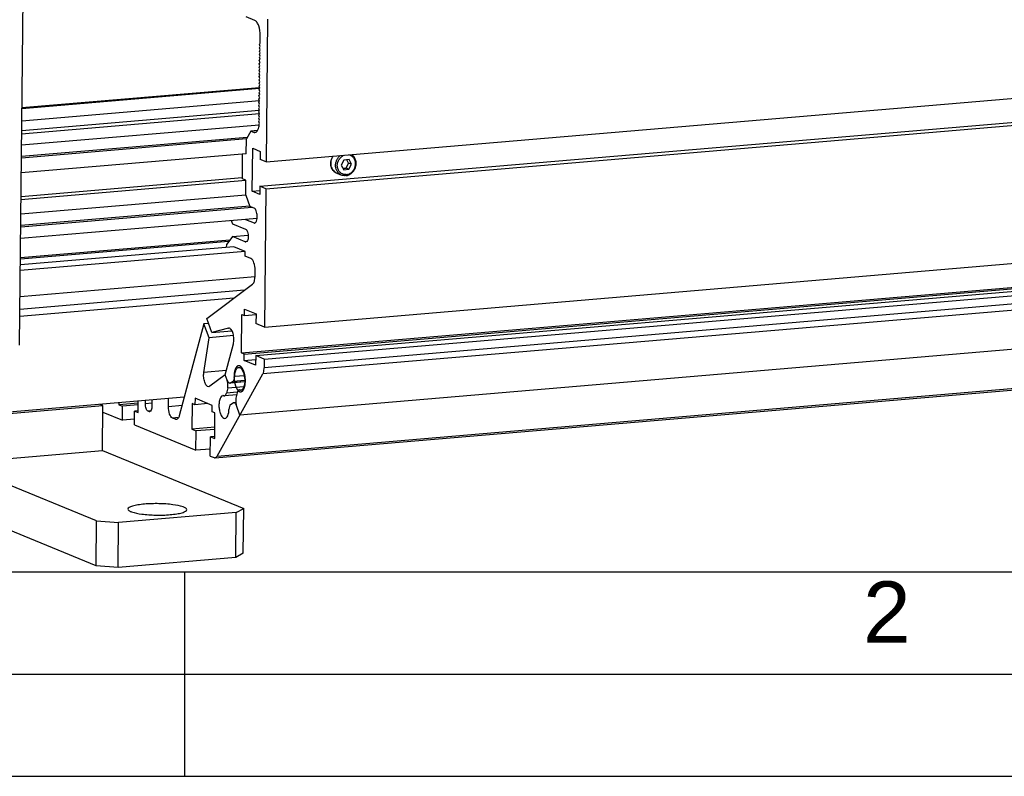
# Model space of a CAD drawing. Header units: millimetres. Extents: x 0 to 420, y 0 to 297.
# Tile 13 of 63: x 122 to 170, y 0 to 37. Entities that reach past the tile are written whole.
import ezdxf

# ---------------------------------------------------------------- set-up
doc = ezdxf.new("R2010")
doc.units = ezdxf.units.MM
doc.header["$LTSCALE"] = 23.1
doc.layers.get('0').update_dxf_attribs({"linetype": 'CONTINUOUS'})
doc.layers.add('COMPONENTS', color=7, linetype='CONTINUOUS')
doc.styles.add('TEXTSTYLE_2', font='arial.ttf')

msp = doc.modelspace()

# ---------------------------------------------------------------- linework, layer by layer
at = {"color": 7, "linetype": 'CONTINUOUS'}
msp.add_line((25, 10), (410, 10), dxfattribs=at)
at = {"color": 2, "linetype": 'CONTINUOUS'}
for p, q in [((130, 0), (130, 10)), ((20, 5), (415, 5)), ((0, 0), (232.75, 0))]:
    msp.add_line(p, q, dxfattribs=at)
at = {"layer": 'COMPONENTS', "color": 7, "linetype": 'CONTINUOUS'}
for p, q in [((121.90732, 21.09484), (122.22367, 52.88213)), ((133.97957, 30.06794), (229.68535, 38.19839)), ((133.41691, 36.99572), (132.99755, 37.16781)), ((133.66591, 28.87304), (229.3717, 37.00349)), ((133.96645, 28.74971), (229.67224, 36.88015)), ((134.04907, 37.05144), (133.97957, 30.06794)), ((133.68646, 35.87325), (133.69024, 36.25326)), ((133.64917, 35.65219), (133.68489, 35.71631)), ((133.65073, 35.80912), (133.68646, 35.87325)), ((133.68489, 35.71631), (133.65073, 35.80912)), ((133.64448, 35.18139), (133.68021, 35.24552)), ((133.67865, 35.08858), (133.64448, 35.18139)), ((133.64604, 35.33832), (133.68177, 35.40245)), ((133.68021, 35.24552), (133.64604, 35.33832)), ((133.6476, 35.49526), (133.68333, 35.55938)), ((133.68177, 35.40245), (133.6476, 35.49526)), ((133.68333, 35.55938), (133.64917, 35.65219)), ((133.6398, 34.71059), (133.67552, 34.77472)), ((133.67396, 34.61778), (133.6398, 34.71059)), ((133.64136, 34.86752), (133.67708, 34.93165)), ((133.67552, 34.77472), (133.64136, 34.86752)), ((133.64292, 35.02446), (133.67865, 35.08858)), ((133.67708, 34.93165), (133.64292, 35.02446)), ((133.63511, 34.23979), (133.67084, 34.30392)), ((133.66928, 34.14699), (133.63511, 34.23979)), ((133.63667, 34.39673), (133.6724, 34.46085)), ((133.67084, 34.30392), (133.63667, 34.39673)), ((133.63823, 34.55366), (133.67396, 34.61778)), ((133.6724, 34.46085), (133.63823, 34.55366)), ((133.63042, 33.769), (133.66615, 33.83312)), ((133.66459, 33.67619), (133.63042, 33.769)), ((133.63199, 33.92593), (133.66771, 33.99005)), ((133.66615, 33.83312), (133.63199, 33.92593)), ((133.63355, 34.08286), (133.66928, 34.14699)), ((133.66771, 33.99005), (133.63355, 34.08286)), ((133.65101, 33.6607), (122.02254, 32.67284)), ((133.64809, 33.69508), (122.02289, 32.70749)), ((133.62574, 33.2982), (133.66147, 33.36232)), ((133.6599, 33.20539), (133.62574, 33.2982)), ((133.6273, 33.45513), (133.66303, 33.51926)), ((133.66147, 33.36232), (133.6273, 33.45513)), ((133.62886, 33.61206), (133.66459, 33.67619)), ((133.66303, 33.51926), (133.62886, 33.61206)), ((133.65823, 33.0498), (122.01645, 32.0608)), ((133.62105, 32.8274), (133.65678, 32.89153)), ((133.65522, 32.73459), (133.62105, 32.8274)), ((133.62262, 32.98433), (133.65834, 33.04846)), ((133.65678, 32.89153), (133.62262, 32.98433)), ((133.62418, 33.14127), (133.6599, 33.20539)), ((133.65834, 33.04846), (133.62418, 33.14127)), ((133.65198, 32.42207), (122.01021, 31.43307)), ((122.01193, 31.60631), (133.63738, 32.59392)), ((133.61637, 32.3566), (133.6521, 32.42073)), ((133.65053, 32.2638), (133.61637, 32.3566)), ((133.61793, 32.51354), (133.65366, 32.57766)), ((133.6521, 32.42073), (133.61793, 32.51354)), ((133.61949, 32.67047), (133.65522, 32.73459)), ((133.65366, 32.57766), (133.61949, 32.67047)), ((133.62782, 31.87121), (122.00474, 30.8838)), ((133.61324, 32.04274), (133.64897, 32.10686)), ((133.64638, 31.95274), (133.61324, 32.04274)), ((133.61481, 32.19967), (133.65053, 32.2638)), ((133.64897, 32.10686), (133.61481, 32.19967)), ((133.22262, 31.57613), (133.00826, 31.19138)), ((133.55139, 31.60406), (133.22262, 31.57613)), ((133.22262, 31.57613), (133.36241, 31.51877)), ((133.36241, 31.51877), (133.4797, 31.52873)), ((133.00826, 31.19138), (121.99849, 30.25607)), ((133.04875, 31.26406), (121.99918, 30.32537)), ((133.00107, 30.46949), (133.00826, 31.19138)), ((133.00107, 30.46949), (121.99131, 29.53418)), ((132.81338, 29.23865), (132.82548, 30.45457)), ((133.29857, 28.62985), (133.31949, 30.73275)), ((133.31949, 30.73275), (133.68294, 30.58361)), ((133.68294, 30.58361), (133.67903, 30.19127)), ((133.97957, 30.06794), (133.67903, 30.19127)), ((133.89914, 21.98591), (229.60492, 30.11636)), ((137.78386, 30.15817), (137.65688, 29.91219)), ((137.65688, 29.91219), (137.77918, 29.68738)), ((138.03314, 30.17935), (137.78386, 30.15817)), ((137.88866, 29.76592), (138.01564, 30.0119)), ((138.01564, 30.0119), (137.92935, 30.17053)), ((138.15543, 29.95454), (138.01564, 30.0119)), ((138.02845, 29.70855), (138.15543, 29.95454)), ((138.15543, 29.95454), (138.03314, 30.17935)), ((137.43041, 29.52328), (137.6656, 29.42676)), ((137.74317, 29.75356), (137.88866, 29.76592)), ((137.77918, 29.68738), (138.02845, 29.70855)), ((138.02845, 29.70855), (137.88866, 29.76592)), ((132.98943, 29.15138), (121.97819, 28.21595)), ((132.80944, 29.28496), (121.97967, 28.36494)), ((132.98811, 29.16695), (132.81338, 29.23865)), ((132.98092, 28.44506), (132.98811, 29.16695)), ((132.98092, 28.44506), (121.97116, 27.50975)), ((132.76367, 20.71856), (228.46945, 28.84901)), ((132.90346, 20.6612), (228.60924, 28.79165)), ((132.98092, 28.44506), (133.18592, 27.88821)), ((133.29857, 28.62985), (133.6638, 28.66088)), ((133.66201, 28.48071), (133.29857, 28.62985)), ((133.46416, 20.58868), (229.16995, 28.71912)), ((133.66591, 28.87304), (133.66201, 28.48071)), ((133.96645, 28.74971), (133.66591, 28.87304)), ((133.88352, 20.41658), (229.5893, 28.54703)), ((133.96645, 28.74971), (133.89914, 21.98591)), ((229.58512, 28.12687), (133.87934, 19.99642)), ((133.2928, 27.84435), (121.96491, 26.88202)), ((133.18454, 27.9044), (121.9656, 26.95132)), ((133.3956, 27.80217), (133.18592, 27.88821)), ((229.5204, 27.81916), (133.81461, 19.68872)), ((133.53441, 27.3004), (121.95929, 26.31706)), ((132.26491, 27.19255), (132.33533, 27.03971)), ((132.33533, 27.03971), (132.96437, 26.78157)), ((132.96905, 27.25237), (133.38841, 27.08028)), ((133.38841, 27.08028), (133.41818, 27.08281)), ((133.53132, 27.33678), (133.53226, 27.43094)), ((132.13989, 26.16785), (121.94919, 25.30212)), ((132.19733, 26.24197), (121.94988, 25.37142)), ((132.0431, 25.88267), (132.04472, 26.04503)), ((132.32908, 26.41198), (132.04472, 26.04503)), ((132.32908, 26.41198), (133.09845, 26.47734)), ((132.95812, 26.15384), (132.32908, 26.41198)), ((132.95812, 26.15384), (132.98846, 26.15642)), ((132.95344, 25.68304), (121.94367, 24.74774)), ((132.38759, 25.91193), (121.94643, 25.02493)), ((132.95344, 25.68304), (132.3873, 25.91537)), ((228.40132, 25.81059), (132.69554, 17.68014)), ((132.95109, 25.44765), (132.95344, 25.68304)), ((133.23067, 25.33292), (132.95109, 25.44765)), ((133.43254, 24.46221), (133.43566, 24.77607)), ((133.43458, 24.43816), (121.93087, 23.46089)), ((132.91105, 23.78509), (121.9248, 22.85178)), ((131.07575, 22.3974), (133.31595, 24.09124)), ((131.47214, 15.58704), (227.17792, 23.71749)), ((131.57646, 15.67157), (227.28224, 23.80202)), ((132.40011, 23.39877), (121.92139, 22.50857)), ((132.9222, 22.54439), (132.92532, 22.85826)), ((132.92532, 22.85826), (133.48447, 22.6288)), ((131.32592, 21.71827), (131.07575, 22.3974)), ((132.76367, 20.71856), (132.78241, 22.60176)), ((132.78241, 22.60176), (132.9222, 22.54439)), ((132.9222, 22.54439), (133.48756, 22.59242)), ((133.48447, 22.6288), (133.47978, 22.158)), ((130.93509, 22.14495), (129.72653, 17.64878)), ((131.16165, 22.1642), (130.93509, 22.14495)), ((131.18507, 21.46546), (130.93509, 22.14495)), ((132.13296, 21.92692), (131.32592, 21.71827)), ((131.32592, 21.71827), (132.30517, 21.80145)), ((132.14814, 21.92938), (132.13296, 21.92692)), ((132.13296, 21.92692), (132.14824, 21.92822)), ((133.89914, 21.98591), (133.47978, 22.158)), ((130.92771, 19.76367), (131.18507, 21.46546)), ((132.38121, 21.56707), (131.18507, 21.46546)), ((125.65972, 10.30174), (99.51973, 21.02885)), ((131.97123, 19.64766), (132.37254, 21.15833)), ((132.90346, 20.6612), (132.76367, 20.71856)), ((132.90033, 20.34733), (132.90346, 20.6612)), ((132.90033, 20.34733), (133.46224, 20.39507)), ((133.45948, 20.11788), (132.90033, 20.34733)), ((133.46416, 20.58868), (133.45948, 20.11788)), ((133.88352, 20.41658), (133.46416, 20.58868)), ((133.88352, 20.41658), (133.87934, 19.99642)), ((132.02685, 19.85704), (130.92771, 19.76367)), ((131.97123, 19.64766), (131.21951, 19.08883)), ((131.57646, 15.67157), (133.81461, 19.68872)), ((132.06961, 19.38042), (131.97123, 19.64766)), ((132.92521, 19.30474), (132.19775, 19.24294)), ((132.2269, 19.25309), (132.35468, 19.3336)), ((132.92544, 19.31243), (132.2269, 19.25309)), ((132.35468, 19.3336), (132.92646, 19.38217)), ((132.43803, 19.57423), (132.90271, 19.61371)), ((132.09392, 19.01441), (132.03213, 18.75468)), ((132.55916, 18.79945), (132.03213, 18.75468)), ((132.09392, 19.01441), (132.88731, 19.08181)), ((132.6598, 18.90595), (132.78119, 18.91626)), ((129.96819, 18.54782), (120.77245, 17.76662)), ((127.70982, 17.79744), (127.71539, 18.35644)), ((128.06507, 18.23468), (128.06658, 18.38628)), ((128.38967, 18.41372), (128.38657, 18.10274)), ((129.19347, 18.08676), (129.1974, 18.48234)), ((130.49586, 18.49774), (130.49274, 18.18387)), ((131.33458, 18.15355), (130.49586, 18.49774)), ((132.53774, 18.67176), (131.93385, 18.62046)), ((132.56152, 18.77173), (132.49973, 18.512)), ((120.72963, 17.69721), (125.98696, 18.14383)), ((125.98696, 18.14383), (125.85416, 18.19833)), ((125.96509, 15.94677), (125.98696, 18.14383)), ((126.7742, 18.27649), (126.77326, 18.18178)), ((127.71444, 18.26173), (126.77326, 18.18178)), ((126.77326, 18.18178), (126.94799, 18.11007)), ((126.94127, 17.43526), (126.94799, 18.11007)), ((127.71358, 18.17511), (126.94799, 18.11007)), ((127.52837, 17.19433), (127.53509, 17.86914)), ((127.70252, 17.88337), (127.53509, 17.86914)), ((127.53509, 17.86914), (127.70982, 17.79744)), ((128.38816, 18.26212), (128.06507, 18.23468)), ((128.32764, 17.87414), (128.20173, 17.86345)), ((128.24366, 17.84624), (128.20173, 17.86345)), ((128.27343, 17.84877), (128.24366, 17.84624)), ((129.85946, 18.14334), (129.19347, 18.08676)), ((130.35295, 18.24124), (130.34046, 16.98578)), ((130.49274, 18.18387), (130.35295, 18.24124)), ((131.12898, 18.23792), (130.49274, 18.18387)), ((131.33145, 17.83969), (131.33458, 18.15355)), ((131.47124, 17.78232), (131.33145, 17.83969)), ((132.23897, 18.19281), (132.36675, 18.27332)), ((132.49072, 18.29152), (132.3959, 18.28347)), ((132.69554, 17.68014), (132.52404, 18.14599)), ((125.98381, 17.82817), (126.94127, 17.43526)), ((127.53127, 17.48538), (126.94127, 17.43526)), ((129.69003, 17.55469), (129.39846, 17.52992)), ((129.53825, 17.47255), (129.39846, 17.52992)), ((131.45874, 16.52686), (131.47124, 17.78232)), ((127.52837, 17.19433), (130.54076, 15.95813)), ((131.46426, 17.08125), (130.34046, 16.98578)), ((130.34046, 16.98578), (130.55013, 16.89973)), ((130.54076, 15.95813), (130.55013, 16.89973)), ((131.46323, 16.9773), (130.55013, 16.89973)), ((125.68159, 12.4988), (115.41077, 16.71365)), ((131.23969, 15.67131), (131.24907, 16.61291)), ((131.44998, 16.62998), (131.24907, 16.61291)), ((131.24907, 16.61291), (131.45874, 16.52686)), ((118.76917, 15.33546), (125.96509, 15.94677)), ((125.96509, 15.94677), (132.87751, 13.11011)), ((131.24314, 16.0178), (130.54076, 15.95813)), ((131.23969, 15.67131), (131.42682, 15.59452)), ((132.50738, 12.90557), (132.87751, 13.11011)), ((132.85565, 10.91306), (132.87751, 13.11011)), ((132.50738, 12.90557), (126.75064, 12.41652)), ((132.48552, 10.70851), (132.50738, 12.90557)), ((125.65972, 10.30174), (125.68159, 12.4988)), ((125.68159, 12.4988), (126.75064, 12.41652)), ((126.72878, 10.21947), (126.75064, 12.41652)), ((132.48552, 10.70851), (126.72878, 10.21947)), ((132.85565, 10.91306), (132.48552, 10.70851)), ((126.72878, 10.21947), (125.65972, 10.30174))]:
    msp.add_line(p, q, dxfattribs=at)
for centre, radius, start, end in [((137.59641, 29.92742), 0.43691, 241.151757, 242.214156), ((137.59583, 29.92631), 0.43566, 242.213677, 244.477919), ((137.59556, 29.92579), 0.43508, 244.47964, 247.690797), ((132.85526, 27.34337), 0.67609, 356.637265, 359.441299), ((131.56142, 19.19412), 0.54126, 15.861513, 20.132691), ((131.46552, 19.16643), 0.64108, 12.242704, 15.899577), ((132.66492, 18.84594), 0.06019, 87.27498, 95.27314), ((132.7208, 19.00212), 0.10532, 266.796491, 275.216517), ((131.87289, 18.52421), 0.1054, 95.235333, 102.379263), ((131.87285, 18.52429), 0.10532, 86.796491, 95.216517), ((133.19361, 18.3742), 0.70808, 186.712859, 192.243864), ((133.12813, 18.35998), 0.64108, 192.242704, 195.899577), ((133.03223, 18.33229), 0.54126, 195.861513, 200.132691)]:
    msp.add_arc(centre, radius, start, end, dxfattribs=at)
for points, knots in [([(133.69024, 36.25326), (133.69184, 36.41449), (133.65867, 36.6456), (133.5431, 36.89321), (133.46026, 36.97793), (133.41691, 36.99572)], [0, 0, 0, 0, 0.59045559, 0.82843353, 1, 1, 1, 1]), ([(133.42289, 31.5088), (133.44417, 31.51061), (133.55453, 31.5556), (133.59603, 31.68269), (133.61801, 31.77236)], [0, 0, 0, 0, 0.18784445, 1, 1, 1, 1]), ([(137.6656, 29.42676), (137.62524, 29.44332), (137.5484, 29.48946), (137.4577, 29.59035), (137.39687, 29.71567), (137.36984, 29.85638), (137.37801, 30.00278), (137.42065, 30.14501), (137.49472, 30.27341), (137.56281, 30.34501), (137.60032, 30.37567)], [0, 0, 0, 0, 0.11576826, 0.2337064, 0.35529837, 0.480946, 0.60994917, 0.74076769, 0.87142972, 1, 1, 1, 1]), ([(137.90131, 29.44687), (137.84904, 29.44243), (137.74173, 29.45395), (137.60083, 29.53483), (137.50078, 29.66691), (137.45357, 29.83131), (137.46323, 30.00713), (137.52781, 30.17334), (137.63928, 30.31005), (137.73904, 30.37172), (137.79151, 30.392)], [0, 0, 0, 0, 0.11769979, 0.23462897, 0.35475957, 0.48027986, 0.61063008, 0.7430277, 0.87380895, 1, 1, 1, 1]), ([(137.87273, 29.39557), (137.92692, 29.40017), (138.03651, 29.42931), (138.18029, 29.52345), (138.2937, 29.65875), (138.366, 29.82191), (138.39043, 29.99736), (138.36416, 30.16841), (138.28907, 30.3182), (138.20934, 30.39455), (138.16513, 30.42365)], [0, 0, 0, 0, 0.12034845, 0.24554878, 0.37475311, 0.50567214, 0.63543593, 0.76156388, 0.88286149, 1, 1, 1, 1]), ([(137.90131, 29.44687), (137.9555, 29.45147), (138.06525, 29.48334), (138.20402, 29.58652), (138.30516, 29.73221), (138.35671, 29.90269), (138.35239, 30.07767), (138.2915, 30.23604), (138.18019, 30.3571), (138.08096, 30.40117), (138.03014, 30.41227)], [0, 0, 0, 0, 0.12169698, 0.24888145, 0.38006042, 0.51195737, 0.64098992, 0.76482229, 0.88356873, 1, 1, 1, 1]), ([(137.3856, 29.54473), (137.35469, 29.56175), (137.2963, 29.60389), (137.22541, 29.68658), (137.1737, 29.7853), (137.13298, 29.93315), (137.14015, 30.13294), (137.20476, 30.28055), (137.24947, 30.34583)], [0, 0, 0, 0, 0.11658459, 0.23521054, 0.35679519, 0.48168041, 0.73859632, 1, 1, 1, 1]), ([(137.24395, 30.34528), (137.1971, 30.2765), (137.14718, 30.15748), (137.13125, 29.99207), (137.14475, 29.86991), (137.1835, 29.75601), (137.24587, 29.65607), (137.32891, 29.5755), (137.39557, 29.53757), (137.43041, 29.52328)], [0, 0, 0, 0, 0.26030209, 0.38990474, 0.51722877, 0.64165766, 0.76314412, 0.88223768, 1, 1, 1, 1]), ([(137.87273, 29.39557), (137.83748, 29.39258), (137.76647, 29.39462), (137.69792, 29.4135), (137.6656, 29.42676)], [0, 0, 0, 0, 0.50309128, 1, 1, 1, 1]), ([(133.53226, 27.43094), (133.53306, 27.51155), (133.51463, 27.64158), (133.4464, 27.78132), (133.3956, 27.80217)], [0, 0, 0, 0, 0.59480009, 1, 1, 1, 1]), ([(133.41882, 27.07532), (133.43374, 27.07663), (133.47753, 27.10082), (133.51595, 27.18666), (133.52764, 27.26041), (133.53019, 27.30371)], [0, 0, 0, 0, 0.16686888, 0.51672526, 1, 1, 1, 1]), ([(132.96437, 26.78157), (133.01835, 26.75942), (133.08734, 26.60895), (133.10413, 26.47149), (133.10038, 26.3867)], [0, 0, 0, 0, 0.40740587, 1, 1, 1, 1]), ([(133.10038, 26.3867), (133.09786, 26.32973), (133.08957, 26.24118), (133.02342, 26.15239), (132.98909, 26.149)], [0, 0, 0, 0, 0.62307554, 1, 1, 1, 1]), ([(133.43566, 24.77607), (133.43686, 24.89699), (133.40922, 25.09203), (133.30688, 25.30164), (133.23067, 25.33292)], [0, 0, 0, 0, 0.59480009, 1, 1, 1, 1]), ([(133.31595, 24.09124), (133.35925, 24.12398), (133.41779, 24.25402), (133.43176, 24.38432), (133.43254, 24.46221)], [0, 0, 0, 0, 0.41072916, 1, 1, 1, 1]), ([(132.37254, 21.15833), (132.39393, 21.23887), (132.40791, 21.41286), (132.36907, 21.65605), (132.29983, 21.84714), (132.19261, 21.93307), (132.14813, 21.92948)], [0, 0, 0, 0, 0.28906564, 0.59609666, 0.84518352, 1, 1, 1, 1]), ([(131.16781, 19.0682), (131.12778, 19.0648), (131.02988, 19.13422), (130.95892, 19.30257), (130.91311, 19.5228), (130.91572, 19.68442), (130.92771, 19.76367)], [0, 0, 0, 0, 0.15273777, 0.39226028, 0.69534244, 1, 1, 1, 1]), ([(132.43803, 19.57423), (132.4387, 19.60076), (132.44449, 19.69737), (132.46256, 19.79425), (132.4879, 19.85988)], [0, 0, 0, 0, 0.2738729, 1, 1, 1, 1]), ([(132.4879, 19.85988), (132.49623, 19.88145), (132.52494, 19.94605), (132.58585, 20.00896), (132.63507, 20.0131)], [0, 0, 0, 0, 0.31885809, 1, 1, 1, 1]), ([(132.71974, 19.98651), (132.72987, 19.97934), (132.77419, 19.941), (132.80579, 19.89013), (132.82631, 19.84907)], [0, 0, 0, 0, 0.21286874, 1, 1, 1, 1]), ([(132.82631, 19.84907), (132.88115, 19.73939), (132.93651, 19.49243), (132.92965, 19.24025), (132.89855, 19.11919)], [0, 0, 0, 0, 0.49521134, 1, 1, 1, 1]), ([(133.81461, 19.68872), (133.82537, 19.70802), (133.86668, 19.80557), (133.87851, 19.9131), (133.87934, 19.99642)], [0, 0, 0, 0, 0.20958254, 1, 1, 1, 1]), ([(132.06961, 19.38042), (132.07709, 19.3601), (132.10088, 19.30403), (132.1548, 19.23975), (132.19719, 19.24296)], [0, 0, 0, 0, 0.33751211, 1, 1, 1, 1]), ([(132.09392, 19.01441), (132.09909, 19.03613), (132.11413, 19.13155), (132.10777, 19.22998), (132.09202, 19.30237)], [0, 0, 0, 0, 0.23157795, 1, 1, 1, 1]), ([(132.35468, 19.3336), (132.38443, 19.35234), (132.42653, 19.43744), (132.43672, 19.52261), (132.43803, 19.57423)], [0, 0, 0, 0, 0.40510928, 1, 1, 1, 1]), ([(132.6352, 18.89846), (132.62969, 18.89551), (132.6054, 18.87805), (132.58982, 18.85112), (132.58046, 18.8297)], [0, 0, 0, 0, 0.21114517, 1, 1, 1, 1]), ([(132.65939, 18.90587), (132.65524, 18.90549), (132.64686, 18.90382), (132.63901, 18.90049), (132.6352, 18.89846)], [0, 0, 0, 0, 0.49133563, 1, 1, 1, 1]), ([(132.68523, 18.90274), (132.68237, 18.90369), (132.67662, 18.90521), (132.6707, 18.90592), (132.66778, 18.90606)], [0, 0, 0, 0, 0.50703724, 1, 1, 1, 1]), ([(132.88348, 19.06882), (132.87742, 19.05131), (132.85459, 18.99424), (132.81803, 18.93864), (132.78137, 18.91527)], [0, 0, 0, 0, 0.29880471, 1, 1, 1, 1]), ([(131.85029, 18.62716), (131.77097, 18.60977), (131.69401, 18.4454), (131.66442, 18.242), (131.66637, 18.03515), (131.70437, 17.83331), (131.76904, 17.6459), (131.88189, 17.50685), (131.95858, 17.51331)], [0, 0, 0, 0, 0.19182656, 0.34076158, 0.50781742, 0.67338285, 0.81820984, 1, 1, 1, 1]), ([(131.90842, 18.62367), (131.91263, 18.62227), (131.92119, 18.62028), (131.92999, 18.62014), (131.93426, 18.62054)], [0, 0, 0, 0, 0.50786127, 1, 1, 1, 1]), ([(131.93426, 18.62054), (131.945, 18.62153), (132.0007, 18.64469), (132.02131, 18.70918), (132.03213, 18.75468)], [0, 0, 0, 0, 0.18736554, 1, 1, 1, 1]), ([(132.49973, 18.512), (132.49579, 18.49546), (132.483, 18.42268), (132.48371, 18.34783), (132.49038, 18.29143)], [0, 0, 0, 0, 0.2304044, 1, 1, 1, 1]), ([(128.20173, 17.86345), (128.15092, 17.8843), (128.08269, 18.02404), (128.06426, 18.15406), (128.06507, 18.23468)], [0, 0, 0, 0, 0.40519991, 1, 1, 1, 1]), ([(128.38657, 18.10274), (128.38596, 18.04053), (128.38018, 17.94511), (128.31106, 17.84452), (128.27407, 17.84128)], [0, 0, 0, 0, 0.62624356, 1, 1, 1, 1]), ([(129.39846, 17.52992), (129.32225, 17.56119), (129.21991, 17.7708), (129.19226, 17.96584), (129.19347, 18.08676)], [0, 0, 0, 0, 0.40519991, 1, 1, 1, 1]), ([(131.95858, 17.51331), (132.02124, 17.51858), (132.14105, 17.68525), (132.15296, 17.84716), (132.15562, 17.95218)], [0, 0, 0, 0, 0.37446597, 1, 1, 1, 1]), ([(132.23897, 18.19281), (132.20922, 18.17407), (132.16712, 18.08897), (132.15693, 18.0038), (132.15562, 17.95218)], [0, 0, 0, 0, 0.40510928, 1, 1, 1, 1]), ([(132.52404, 18.14599), (132.51656, 18.16631), (132.49277, 18.22238), (132.43885, 18.28666), (132.39646, 18.28345)], [0, 0, 0, 0, 0.33751211, 1, 1, 1, 1]), ([(129.72653, 17.64878), (129.71972, 17.62345), (129.69639, 17.55074), (129.6371, 17.46997), (129.5841, 17.46517)], [0, 0, 0, 0, 0.33013457, 1, 1, 1, 1]), ([(131.47224, 15.58706), (131.48207, 15.5879), (131.52738, 15.59988), (131.55894, 15.64012), (131.57646, 15.67157)], [0, 0, 0, 0, 0.21516082, 1, 1, 1, 1]), ([(127.2106, 13.077), (127.2103, 13.04907), (127.27183, 12.98254), (127.49747, 12.89535), (127.94631, 12.81248), (128.57763, 12.77344), (129.04462, 12.7845), (129.27955, 12.80446)], [0, 0, 0, 0, 0.03921764, 0.10933441, 0.34648766, 0.66899988, 1, 1, 1, 1]), ([(128.02147, 13.32074), (127.91022, 13.31128), (127.71141, 13.28807), (127.48292, 13.24263), (127.34183, 13.19373), (127.26238, 13.15598), (127.21093, 13.10876), (127.2106, 13.077)], [0, 0, 0, 0, 0.38375158, 0.68656791, 0.80157744, 0.89083844, 1, 1, 1, 1]), ([(130.09043, 13.04819), (130.09073, 13.07612), (130.0292, 13.14266), (129.80355, 13.22985), (129.35472, 13.31271), (128.7234, 13.35176), (128.25641, 13.34069), (128.02147, 13.32074)], [0, 0, 0, 0, 0.03921764, 0.10933441, 0.34648766, 0.66899988, 1, 1, 1, 1]), ([(129.27955, 12.80446), (129.3908, 12.81391), (129.58961, 12.83712), (129.81811, 12.88257), (129.95919, 12.93146), (130.03864, 12.96922), (130.09009, 13.01643), (130.09043, 13.04819)], [0, 0, 0, 0, 0.38375158, 0.68656791, 0.80157744, 0.89083844, 1, 1, 1, 1])]:
    msp.add_open_spline(points, degree=3, knots=knots, dxfattribs=at)
for points in [[(133.61801, 31.77236), (133.63251, 31.83147), (133.64233, 31.89201), (133.64638, 31.95274)], [(133.36241, 31.51877), (133.38131, 31.51101), (133.40253, 31.50708), (133.42289, 31.5088)], [(133.38841, 27.08028), (133.39791, 27.07638), (133.40859, 27.07443), (133.41882, 27.07532)], [(132.98909, 26.149), (132.97869, 26.14798), (132.96779, 26.14988), (132.95812, 26.15384)], [(132.63507, 20.0131), (132.66455, 20.01558), (132.69559, 20.00361), (132.71974, 19.98651)], [(131.21951, 19.08883), (131.20462, 19.07776), (131.1863, 19.06977), (131.16781, 19.0682)], [(132.19719, 19.24296), (132.20763, 19.24375), (132.21805, 19.24751), (132.2269, 19.25309)], [(132.57024, 18.80277), (132.56689, 18.79256), (132.56401, 18.78219), (132.56152, 18.77173)], [(132.58046, 18.8297), (132.57662, 18.8209), (132.57324, 18.81189), (132.57024, 18.80277)], [(132.71492, 18.89697), (132.70485, 18.89753), (132.69479, 18.89955), (132.68523, 18.90274)], [(132.78137, 18.91527), (132.76617, 18.90558), (132.74833, 18.89888), (132.73038, 18.89724)], [(132.89855, 19.11919), (132.89419, 19.10221), (132.88921, 19.08538), (132.88348, 19.06882)], [(131.90842, 18.62367), (131.89886, 18.62686), (131.8888, 18.62888), (131.87873, 18.62944)], [(128.27407, 17.84128), (128.26384, 17.84039), (128.25316, 17.84234), (128.24366, 17.84624)], [(132.39646, 18.28345), (132.38602, 18.28266), (132.3756, 18.2789), (132.36675, 18.27332)], [(129.5841, 17.46517), (129.56868, 17.46378), (129.55257, 17.46667), (129.53825, 17.47255)], [(131.42682, 15.59452), (131.44102, 15.5887), (131.45695, 15.58575), (131.47224, 15.58706)]]:
    msp.add_open_spline(points, degree=3, dxfattribs=at)
at = {"layer": 'COMPONENTS', "color": 2, "linetype": 'CONTINUOUS'}
for points, knots in [([(132.68857, 20.08285), (132.68439, 20.08359), (132.67604, 20.08508), (132.66559, 20.08694), (132.65723, 20.08842), (132.65097, 20.08954), (132.64574, 20.09047), (132.64156, 20.09121), (132.63843, 20.09177), (132.63582, 20.09224), (132.63373, 20.0926), (132.63255, 20.09282), (132.63177, 20.09295), (132.63125, 20.09309), (132.63062, 20.09283), (132.62987, 20.09262), (132.62836, 20.09215), (132.62509, 20.09117), (132.62007, 20.08964), (132.61403, 20.0878), (132.608, 20.08597), (132.60197, 20.08414), (132.59594, 20.0823), (132.59091, 20.08077), (132.58689, 20.07955), (132.58388, 20.07863), (132.58136, 20.07787), (132.57935, 20.07726), (132.5781, 20.07689), (132.57709, 20.07656), (132.57607, 20.07635), (132.57494, 20.07524), (132.57355, 20.0741), (132.5717, 20.07252), (132.56939, 20.07056), (132.5657, 20.06743), (132.56108, 20.06351), (132.5537, 20.05723), (132.54631, 20.05096), (132.53984, 20.04547), (132.53615, 20.04233), (132.53338, 20.03998), (132.53061, 20.03763), (132.5283, 20.03566), (132.52668, 20.0343), (132.52588, 20.0336), (132.52541, 20.03323), (132.52503, 20.03255), (132.52452, 20.03182), (132.52372, 20.03057), (132.52271, 20.02904), (132.52151, 20.0272), (132.5199, 20.02474), (132.5171, 20.02043), (132.51308, 20.01429), (132.50827, 20.00691), (132.50345, 19.99953), (132.49864, 19.99215), (132.49382, 19.98477), (132.48981, 19.97863), (132.487, 19.97432), (132.48539, 19.97186), (132.48419, 19.97002), (132.48319, 19.96848), (132.48238, 19.96726), (132.48189, 19.96646), (132.48147, 19.9659), (132.48115, 19.96506), (132.48057, 19.96362), (132.47942, 19.96072), (132.47778, 19.95659), (132.4758, 19.95163), (132.47383, 19.94667), (132.4712, 19.94005), (132.4666, 19.92848), (132.46134, 19.91525), (132.45609, 19.90202), (132.4528, 19.89375), (132.45017, 19.88714), (132.44853, 19.883), (132.44721, 19.8797), (132.44624, 19.87719), (132.44537, 19.87521), (132.44494, 19.8732), (132.44447, 19.87126), (132.4439, 19.86881), (132.44297, 19.86491), (132.44181, 19.86002), (132.44043, 19.85417), (132.43858, 19.84635), (132.43627, 19.83659), (132.43257, 19.82097), (132.42887, 19.80535), (132.42563, 19.79168), (132.42378, 19.78387), (132.4224, 19.778), (132.42123, 19.77313), (132.42044, 19.7697), (132.41995, 19.76777), (132.41975, 19.76551), (132.4194, 19.7628), (132.41889, 19.7584), (132.41823, 19.75292), (132.41745, 19.74634), (132.41641, 19.73756), (132.41459, 19.72221), (132.41251, 19.70466), (132.41042, 19.6871), (132.40912, 19.67614), (132.40808, 19.66736), (132.4073, 19.66078), (132.40666, 19.65529), (132.40619, 19.65146), (132.40595, 19.64925), (132.40569, 19.64765), (132.40572, 19.64585), (132.40565, 19.64352), (132.40558, 19.63941), (132.40545, 19.63356), (132.40532, 19.62654), (132.40513, 19.61717), (132.40489, 19.60546), (132.40451, 19.58672), (132.40414, 19.56798), (132.4038, 19.55159), (132.40362, 19.54222), (132.40347, 19.53519), (132.40336, 19.52934), (132.40326, 19.52465), (132.40322, 19.52172), (132.40312, 19.51939), (132.40331, 19.51699), (132.40359, 19.51281), (132.40419, 19.50444), (132.40502, 19.49248), (132.40637, 19.47335), (132.40771, 19.45422), (132.40905, 19.43509), (132.41006, 19.42074), (132.4109, 19.40878), (132.41149, 19.40041), (132.41182, 19.39563), (132.4121, 19.39204), (132.41225, 19.38845), (132.41286, 19.38489), (132.41343, 19.38132), (132.41459, 19.37418), (132.41631, 19.36348), (132.41862, 19.34921), (132.42169, 19.33018), (132.42476, 19.31116), (132.42783, 19.29213), (132.42975, 19.28024), (132.43129, 19.27072), (132.43225, 19.26478), (132.43292, 19.26061), (132.43326, 19.25854), (132.43344, 19.25734), (132.43391, 19.25574), (132.43452, 19.25325), (132.43568, 19.24889), (132.4371, 19.24342), (132.43938, 19.23468), (132.44224, 19.22375), (132.44566, 19.21064), (132.44909, 19.19752), (132.45252, 19.18441), (132.45594, 19.17129), (132.4588, 19.16037), (132.46108, 19.15162), (132.46251, 19.14616), (132.46351, 19.14234), (132.46408, 19.14014), (132.46445, 19.13879), (132.46471, 19.13767), (132.46509, 19.13671), (132.46573, 19.135), (132.46703, 19.13161), (132.46887, 19.12676), (132.47183, 19.11899), (132.47552, 19.10929), (132.48143, 19.09376), (132.48734, 19.07823), (132.49325, 19.0627), (132.49694, 19.053), (132.4999, 19.04523), (132.50175, 19.04038), (132.50322, 19.03649), (132.50434, 19.03361), (132.50523, 19.03109), (132.50613, 19.02955), (132.507, 19.02791), (132.50809, 19.0259), (132.50984, 19.02267), (132.51203, 19.01864), (132.51466, 19.0138), (132.51816, 19.00734), (132.52253, 18.99927), (132.52778, 18.98958), (132.53303, 18.97989), (132.53828, 18.97021), (132.54266, 18.96214), (132.54616, 18.95568), (132.54878, 18.95083), (132.55075, 18.94721), (132.55207, 18.94478), (132.55273, 18.94358), (132.55337, 18.94234), (132.5544, 18.9412), (132.55562, 18.93961), (132.55761, 18.93715), (132.56009, 18.93405), (132.56306, 18.93035), (132.56703, 18.9254), (132.57199, 18.91922), (132.57794, 18.9118), (132.58587, 18.9019), (132.59579, 18.88954), (132.60373, 18.87965), (132.6077, 18.8747)], [0, 0, 0, 0, 0.015625, 0.03125, 0.0390625, 0.046875, 0.0546875, 0.05859375, 0.0625, 0.06640625, 0.06835938, 0.0703125, 0.07080078, 0.07128906, 0.07226562, 0.07324219, 0.07421875, 0.078125, 0.0859375, 0.09375, 0.1015625, 0.109375, 0.1171875, 0.125, 0.12890625, 0.1328125, 0.13671875, 0.13867188, 0.140625, 0.14160156, 0.14257812, 0.14453125, 0.14648438, 0.1484375, 0.15234375, 0.15625, 0.1640625, 0.171875, 0.1875, 0.1953125, 0.19921875, 0.203125, 0.20703125, 0.2109375, 0.21289062, 0.21386719, 0.21435547, 0.21484375, 0.21582031, 0.21679688, 0.21875, 0.22070312, 0.22265625, 0.2265625, 0.234375, 0.2421875, 0.25, 0.2578125, 0.265625, 0.2734375, 0.27734375, 0.27929688, 0.28125, 0.28320312, 0.28417969, 0.28515625, 0.28564453, 0.28613281, 0.28710938, 0.2890625, 0.29296875, 0.296875, 0.30078125, 0.3046875, 0.3125, 0.328125, 0.3359375, 0.34375, 0.34765625, 0.3515625, 0.35351562, 0.35546875, 0.35742188, 0.35839844, 0.359375, 0.36132812, 0.36328125, 0.3671875, 0.37109375, 0.375, 0.3828125, 0.390625, 0.40625, 0.4140625, 0.41796875, 0.421875, 0.42578125, 0.42773438, 0.42871094, 0.4296875, 0.43164062, 0.43359375, 0.4375, 0.44140625, 0.4453125, 0.453125, 0.46875, 0.4765625, 0.484375, 0.48828125, 0.4921875, 0.49609375, 0.49804688, 0.49902344, 0.5, 0.50097656, 0.50195312, 0.50390625, 0.5078125, 0.51171875, 0.515625, 0.5234375, 0.53125, 0.546875, 0.5546875, 0.55859375, 0.5625, 0.56640625, 0.56835938, 0.5703125, 0.57128906, 0.57226562, 0.57421875, 0.578125, 0.5859375, 0.59375, 0.609375, 0.6171875, 0.625, 0.6328125, 0.63671875, 0.63867188, 0.640625, 0.64257812, 0.64453125, 0.64648438, 0.6484375, 0.65625, 0.6640625, 0.671875, 0.6875, 0.6953125, 0.703125, 0.70703125, 0.7109375, 0.71289062, 0.71386719, 0.71435547, 0.71484375, 0.71679688, 0.71875, 0.72265625, 0.7265625, 0.734375, 0.7421875, 0.75, 0.7578125, 0.765625, 0.7734375, 0.77734375, 0.78125, 0.78320312, 0.78417969, 0.78515625, 0.78564453, 0.78613281, 0.78710938, 0.7890625, 0.79296875, 0.796875, 0.8046875, 0.8125, 0.828125, 0.8359375, 0.84375, 0.84765625, 0.8515625, 0.85351562, 0.85546875, 0.85742188, 0.85839844, 0.859375, 0.86132812, 0.86328125, 0.8671875, 0.87109375, 0.875, 0.8828125, 0.890625, 0.8984375, 0.90625, 0.9140625, 0.91796875, 0.921875, 0.92578125, 0.92675781, 0.92773438, 0.92871094, 0.9296875, 0.93164062, 0.93359375, 0.9375, 0.94140625, 0.9453125, 0.953125, 0.9609375, 0.96875, 0.984375, 1, 1, 1, 1]), ([(132.67608, 18.82739), (132.68061, 18.82653), (132.68741, 18.82523), (132.69648, 18.82351), (132.70329, 18.82222), (132.71009, 18.82093), (132.71576, 18.81985), (132.72029, 18.81899), (132.72313, 18.81846), (132.7254, 18.81803), (132.7271, 18.8177), (132.72851, 18.81744), (132.72951, 18.81724), (132.73007, 18.81715), (132.7305, 18.817), (132.73091, 18.81718), (132.73146, 18.8173), (132.73241, 18.81757), (132.73378, 18.81793), (132.73543, 18.81837), (132.73762, 18.81895), (132.74036, 18.81968), (132.74474, 18.82084), (132.75022, 18.8223), (132.75679, 18.82404), (132.76336, 18.82579), (132.76884, 18.82725), (132.77322, 18.82841), (132.77596, 18.82914), (132.77815, 18.82972), (132.7798, 18.83016), (132.78117, 18.83053), (132.78213, 18.83077), (132.78267, 18.83094), (132.78309, 18.83098), (132.78346, 18.83134), (132.78397, 18.83171), (132.78486, 18.83241), (132.78613, 18.83339), (132.78765, 18.83457), (132.78969, 18.83614), (132.79222, 18.83811), (132.79629, 18.84125), (132.80137, 18.84519), (132.80746, 18.8499), (132.81355, 18.85462), (132.81863, 18.85855), (132.82269, 18.8617), (132.82523, 18.86366), (132.82726, 18.86524), (132.82879, 18.86642), (132.83005, 18.86741), (132.83095, 18.86808), (132.83145, 18.8685), (132.83184, 18.86872), (132.83217, 18.86927), (132.83263, 18.86989), (132.83343, 18.87102), (132.83457, 18.87261), (132.83594, 18.87453), (132.83776, 18.87708), (132.84004, 18.88028), (132.84369, 18.88539), (132.84824, 18.89178), (132.85371, 18.89945), (132.85918, 18.90712), (132.86374, 18.91351), (132.86739, 18.91862), (132.86967, 18.92181), (132.87149, 18.92437), (132.87286, 18.92628), (132.874, 18.92789), (132.8748, 18.92899), (132.87525, 18.92965), (132.87561, 18.93008), (132.87587, 18.93076), (132.87624, 18.93158), (132.87689, 18.93306), (132.87782, 18.93515), (132.87893, 18.93766), (132.88041, 18.94101), (132.88226, 18.9452), (132.88523, 18.95191), (132.88893, 18.96029), (132.89338, 18.97035), (132.89783, 18.9804), (132.90153, 18.98878), (132.9045, 18.99549), (132.90635, 18.99968), (132.90783, 19.00303), (132.90895, 19.00555), (132.90987, 19.00765), (132.91052, 19.0091), (132.91089, 19.00996), (132.91119, 19.01054), (132.91137, 19.01135), (132.91166, 19.01234), (132.91215, 19.01413), (132.91285, 19.01666), (132.91369, 19.01971), (132.91481, 19.02376), (132.9162, 19.02884), (132.91844, 19.03695), (132.92124, 19.0471), (132.9246, 19.05927), (132.92796, 19.07144), (132.93075, 19.08159), (132.93299, 19.0897), (132.93439, 19.09478), (132.93551, 19.09883), (132.93635, 19.10188), (132.93705, 19.1044), (132.9376, 19.10646), (132.93807, 19.1079), (132.93828, 19.10971), (132.93866, 19.11199), (132.93909, 19.11488), (132.93963, 19.11833), (132.94034, 19.12294), (132.94124, 19.1287), (132.94266, 19.13792), (132.94445, 19.14944), (132.94659, 19.16327), (132.94873, 19.1771), (132.95051, 19.18862), (132.95194, 19.19784), (132.95301, 19.20475), (132.95389, 19.21052), (132.95453, 19.21454), (132.95487, 19.21686), (132.95519, 19.21853), (132.95524, 19.22049), (132.9554, 19.22301), (132.95563, 19.22746), (132.95599, 19.2338), (132.95641, 19.24142), (132.95697, 19.25157), (132.95768, 19.26426), (132.95852, 19.27948), (132.95936, 19.29471), (132.96007, 19.3074), (132.96063, 19.31755), (132.96105, 19.32516), (132.9614, 19.33151), (132.96166, 19.33595), (132.96178, 19.33849), (132.96194, 19.34038), (132.96182, 19.34233), (132.96175, 19.34491), (132.96159, 19.34944), (132.96138, 19.3559), (132.96112, 19.36366), (132.96078, 19.374), (132.96035, 19.38693), (132.95984, 19.40244), (132.95933, 19.41796), (132.9589, 19.43089), (132.95856, 19.44123), (132.9583, 19.44899), (132.95808, 19.45545), (132.95794, 19.45998), (132.95784, 19.46256), (132.95783, 19.4645), (132.95754, 19.46643), (132.95726, 19.46901), (132.95672, 19.47352), (132.95596, 19.47997), (132.95505, 19.4877), (132.95383, 19.49802), (132.95231, 19.51091), (132.95048, 19.52638), (132.94866, 19.54185), (132.94714, 19.55474), (132.94592, 19.56505), (132.94501, 19.57279), (132.94424, 19.57923), (132.94372, 19.58375), (132.9434, 19.58631), (132.94323, 19.58828), (132.94279, 19.5901), (132.94229, 19.59258), (132.94139, 19.59691), (132.94012, 19.60309), (132.93858, 19.61051), (132.93654, 19.6204), (132.93398, 19.63276), (132.93091, 19.6476), (132.92784, 19.66243), (132.92529, 19.67479), (132.92324, 19.68468), (132.92171, 19.6921), (132.92043, 19.69828), (132.91954, 19.70262), (132.91901, 19.70507), (132.91869, 19.70697), (132.9181, 19.70866), (132.9174, 19.71099), (132.91614, 19.71502), (132.91437, 19.7208), (132.91223, 19.72774), (132.90938, 19.73698), (132.90581, 19.74853), (132.90154, 19.7624), (132.89726, 19.77627), (132.89369, 19.78782), (132.89084, 19.79707), (132.88906, 19.80284), (132.88764, 19.80746), (132.88657, 19.81093), (132.88567, 19.81382), (132.88505, 19.81585), (132.88469, 19.81699), (132.88444, 19.8179), (132.8841, 19.8186), (132.88368, 19.8196), (132.88292, 19.82133), (132.88184, 19.82381), (132.88055, 19.82678), (132.87882, 19.83074), (132.87667, 19.83569), (132.87322, 19.84361), (132.86891, 19.85351), (132.86373, 19.8654), (132.85856, 19.87728), (132.85425, 19.88718), (132.8508, 19.8951), (132.84864, 19.90005), (132.84692, 19.90402), (132.84563, 19.90699), (132.84455, 19.90946), (132.8438, 19.9112), (132.84336, 19.91218), (132.84305, 19.91297), (132.84267, 19.91352), (132.84218, 19.91435), (132.84131, 19.91575), (132.84007, 19.91778), (132.83859, 19.92021), (132.83661, 19.92344), (132.83413, 19.92748), (132.83017, 19.93395), (132.82522, 19.94204), (132.81928, 19.95174), (132.81335, 19.96144), (132.8084, 19.96953), (132.80444, 19.976), (132.80196, 19.98004), (132.79998, 19.98328), (132.7985, 19.9857), (132.79726, 19.98772), (132.7964, 19.98915), (132.7959, 19.98994), (132.79554, 19.9906), (132.79512, 19.99099), (132.79459, 19.9916), (132.79364, 19.99264), (132.79229, 19.99413), (132.79067, 19.99592), (132.78851, 19.9983), (132.78581, 20.00129), (132.78149, 20.00605), (132.7761, 20.01202), (132.76962, 20.01917), (132.76314, 20.02632), (132.75774, 20.03229), (132.75342, 20.03705), (132.75072, 20.04004), (132.74857, 20.04242), (132.74695, 20.04421), (132.7456, 20.04569), (132.74465, 20.04675), (132.74411, 20.04733), (132.74371, 20.04784), (132.74327, 20.04805), (132.7427, 20.04843), (132.7417, 20.04906), (132.74026, 20.04998), (132.73854, 20.05107), (132.73624, 20.05253), (132.73337, 20.05436), (132.72877, 20.05728), (132.72303, 20.06093), (132.71614, 20.06532), (132.70925, 20.0697), (132.70006, 20.07554), (132.69317, 20.07993), (132.68857, 20.08285)], [0, 0, 0, 0, 0.015625, 0.0234375, 0.03125, 0.0390625, 0.046875, 0.05078125, 0.0546875, 0.05664062, 0.05859375, 0.06054688, 0.06152344, 0.06201172, 0.0625, 0.06298828, 0.06347656, 0.06445312, 0.06640625, 0.06835938, 0.0703125, 0.07421875, 0.078125, 0.0859375, 0.09375, 0.1015625, 0.109375, 0.11328125, 0.1171875, 0.11914062, 0.12109375, 0.12304688, 0.12402344, 0.12451172, 0.125, 0.12548828, 0.12597656, 0.12695312, 0.12890625, 0.13085938, 0.1328125, 0.13671875, 0.140625, 0.1484375, 0.15625, 0.1640625, 0.171875, 0.17578125, 0.1796875, 0.18164062, 0.18359375, 0.18554688, 0.18652344, 0.18701172, 0.1875, 0.18798828, 0.18847656, 0.18945312, 0.19140625, 0.19335938, 0.1953125, 0.19921875, 0.203125, 0.2109375, 0.21875, 0.2265625, 0.234375, 0.23828125, 0.2421875, 0.24414062, 0.24609375, 0.24804688, 0.24902344, 0.24951172, 0.25, 0.25048828, 0.25097656, 0.25195312, 0.25390625, 0.25585938, 0.2578125, 0.26171875, 0.265625, 0.2734375, 0.28125, 0.2890625, 0.296875, 0.30078125, 0.3046875, 0.30664062, 0.30859375, 0.31054688, 0.31152344, 0.31201172, 0.3125, 0.31298828, 0.31347656, 0.31445312, 0.31640625, 0.31835938, 0.3203125, 0.32421875, 0.328125, 0.3359375, 0.34375, 0.3515625, 0.359375, 0.36328125, 0.3671875, 0.36914062, 0.37109375, 0.37304688, 0.37402344, 0.375, 0.37597656, 0.37695312, 0.37890625, 0.38085938, 0.3828125, 0.38671875, 0.390625, 0.3984375, 0.40625, 0.4140625, 0.421875, 0.42578125, 0.4296875, 0.43359375, 0.43554688, 0.43652344, 0.4375, 0.43847656, 0.43945312, 0.44140625, 0.4453125, 0.44921875, 0.453125, 0.4609375, 0.46875, 0.4765625, 0.484375, 0.48828125, 0.4921875, 0.49609375, 0.49804688, 0.49902344, 0.5, 0.50097656, 0.50195312, 0.50390625, 0.5078125, 0.51171875, 0.515625, 0.5234375, 0.53125, 0.5390625, 0.546875, 0.55078125, 0.5546875, 0.55859375, 0.56054688, 0.56152344, 0.5625, 0.56347656, 0.56445312, 0.56640625, 0.5703125, 0.57421875, 0.578125, 0.5859375, 0.59375, 0.6015625, 0.609375, 0.61328125, 0.6171875, 0.62109375, 0.62304688, 0.62402344, 0.625, 0.62597656, 0.62695312, 0.62890625, 0.6328125, 0.63671875, 0.640625, 0.6484375, 0.65625, 0.6640625, 0.671875, 0.67578125, 0.6796875, 0.68359375, 0.68554688, 0.68652344, 0.6875, 0.68847656, 0.68945312, 0.69140625, 0.6953125, 0.69921875, 0.703125, 0.7109375, 0.71875, 0.7265625, 0.734375, 0.73828125, 0.7421875, 0.74414062, 0.74609375, 0.74804688, 0.74902344, 0.74951172, 0.75, 0.75048828, 0.75097656, 0.75195312, 0.75390625, 0.75585938, 0.7578125, 0.76171875, 0.765625, 0.7734375, 0.78125, 0.7890625, 0.796875, 0.80078125, 0.8046875, 0.80664062, 0.80859375, 0.81054688, 0.81152344, 0.81201172, 0.8125, 0.81298828, 0.81347656, 0.81445312, 0.81640625, 0.81835938, 0.8203125, 0.82421875, 0.828125, 0.8359375, 0.84375, 0.8515625, 0.859375, 0.86328125, 0.8671875, 0.86914062, 0.87109375, 0.87304688, 0.87402344, 0.87451172, 0.875, 0.87548828, 0.87597656, 0.87695312, 0.87890625, 0.88085938, 0.8828125, 0.88671875, 0.890625, 0.8984375, 0.90625, 0.9140625, 0.921875, 0.92578125, 0.9296875, 0.93164062, 0.93359375, 0.93554688, 0.93652344, 0.93701172, 0.9375, 0.93798828, 0.93847656, 0.93945312, 0.94140625, 0.94335938, 0.9453125, 0.94921875, 0.953125, 0.9609375, 0.96875, 0.9765625, 0.984375, 1, 1, 1, 1]), ([(132.6077, 18.8747), (132.60864, 18.8738), (132.61052, 18.87201), (132.61291, 18.86976), (132.61475, 18.86798), (132.61631, 18.86658), (132.61793, 18.86517), (132.61953, 18.86376), (132.62114, 18.86234), (132.62246, 18.86118), (132.62356, 18.86021), (132.62454, 18.8594), (132.6262, 18.85807), (132.62811, 18.85651), (132.63005, 18.85496), (132.63141, 18.85381), (132.63311, 18.85259), (132.63525, 18.85099), (132.63742, 18.8494), (132.63933, 18.84797), (132.64039, 18.8472), (132.64133, 18.84658), (132.64255, 18.84576), (132.644, 18.84479), (132.64544, 18.84381), (132.64667, 18.843), (132.6476, 18.84235), (132.64871, 18.84168), (132.65072, 18.84047), (132.65355, 18.83876), (132.65582, 18.83739), (132.65696, 18.83671)], [0, 0, 0, 0, 0.0625, 0.125, 0.15625, 0.1875, 0.21875, 0.25, 0.28125, 0.3125, 0.328125, 0.34375, 0.375, 0.4375, 0.46875, 0.5, 0.53125, 0.5625, 0.625, 0.65625, 0.671875, 0.6875, 0.71875, 0.75, 0.78125, 0.8125, 0.828125, 0.84375, 0.875, 0.9375, 1, 1, 1, 1]), ([(132.65696, 18.83671), (132.65842, 18.8359), (132.6606, 18.8347), (132.66317, 18.83336), (132.66443, 18.83272), (132.66519, 18.83234), (132.66567, 18.83209), (132.66646, 18.83171), (132.66742, 18.83125), (132.66838, 18.8308), (132.66941, 18.8303), (132.66999, 18.83003), (132.67053, 18.82979), (132.67127, 18.82946), (132.67199, 18.82914), (132.67275, 18.8288), (132.67411, 18.82822), (132.67519, 18.82776), (132.67608, 18.82739)], [0, 0, 0, 0, 0.25, 0.375, 0.4375, 0.46875, 0.5, 0.53125, 0.5625, 0.625, 0.65625, 0.6875, 0.71875, 0.75, 0.8125, 0.84375, 0.875, 1, 1, 1, 1])]:
    msp.add_open_spline(points, degree=3, knots=knots, dxfattribs=at)

# ---------------------------------------------------------------- texts
at = {"color": 2, "linetype": 'CONTINUOUS', "insert": (163.19369, 9.53753), "char_height": 3, "width": 2.330855, "attachment_point": 1, "line_spacing_factor": 0.9, "style": 'TEXTSTYLE_2'}
msp.add_mtext('2', dxfattribs=at)

doc.saveas('drawing.dxf')
